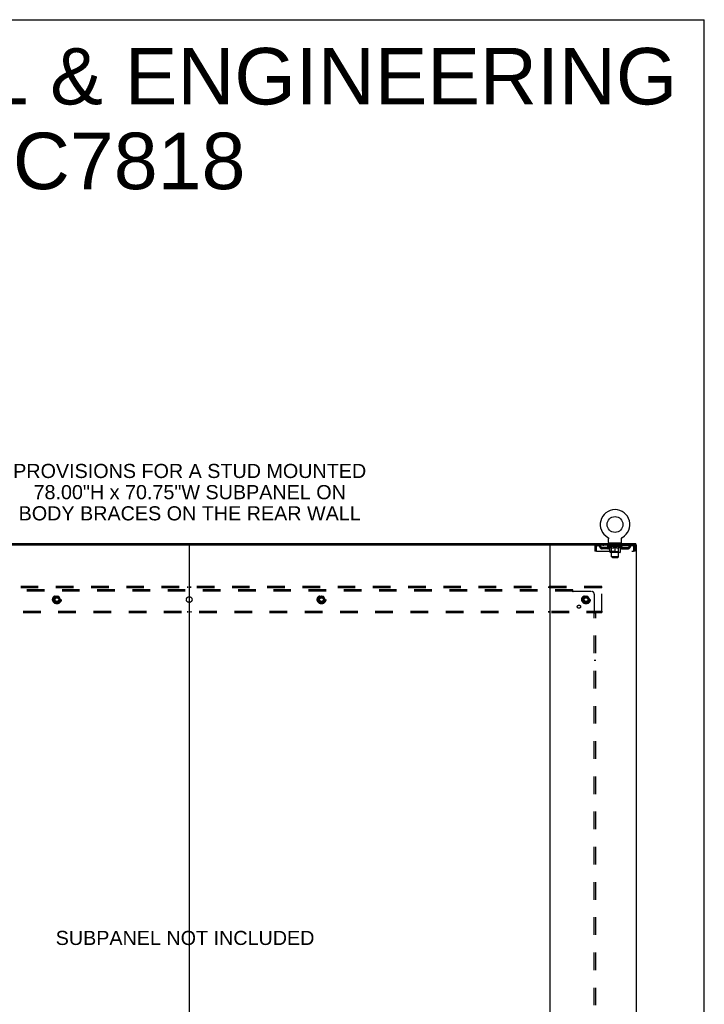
# Model space of a CAD drawing. Header units: inches. Extents: x 0 to 278, y 0 to 180.
# Tile 76 of 76: x 219 to 278, y 94 to 180. Entities that reach past the tile are written whole.
import ezdxf

# ---------------------------------------------------------------- set-up
doc = ezdxf.new("R2010")
doc.units = ezdxf.units.IN
doc.header["$LTSCALE"] = 15.310625
doc.header["$MEASUREMENT"] = 0
doc.linetypes.add('DOT', pattern=[0.2, 0.1, -0.1])
doc.linetypes.add('HIDDEN', pattern=[0.2, 0.1, -0.1])
doc.layers.get('0').update_dxf_attribs({"linetype": 'CONTINUOUS'})
for name, color, linetype in [('DEFAULT_2', 8, 'HIDDEN'), ('DIMENSIONS', 7, 'CONTINUOUS'), ('SUBPANEL', 7, 'CONTINUOUS')]:
    doc.layers.add(name, color=color, linetype=linetype)
doc.styles.get("Standard").update_dxf_attribs({"font": 'arial.ttf'})

msp = doc.modelspace()

# ---------------------------------------------------------------- linework, layer by layer
at = {"color": 7, "linetype": 'Continuous'}
for p, q in [((0, 180.125), (278.375, 180.125)), ((278.375, 0), (278.375, 180.125)), ((202.16, 134.463), (265.028, 134.463)), ((233.594, 134.463), (233.594, 48.671)), ((269.98, 135.105), (269.98, 135.105)), ((269.98, 135.105), (269.984, 135.102)), ((269.982, 135.103), (269.981, 135.104)), ((269.984, 135.102), (269.988, 135.099)), ((269.988, 135.099), (269.992, 135.096)), ((269.992, 135.097), (269.997, 135.093)), ((269.996, 135.094), (270, 135.09)), ((270, 135.09), (270.004, 135.087)), ((270.004, 135.087), (270.008, 135.084)), ((270.008, 135.084), (270.012, 135.08)), ((270.012, 135.08), (270.015, 135.076)), ((270.015, 135.076), (270.018, 135.072)), ((270.018, 135.073), (270.022, 135.069)), ((270.022, 135.069), (270.025, 135.064)), ((270.025, 135.065), (270.028, 135.06)), ((270.028, 135.06), (270.03, 135.056)), ((270.03, 135.056), (270.033, 135.052)), ((270.033, 135.052), (270.036, 135.047)), ((270.035, 135.047), (270.038, 135.043)), ((270.038, 135.043), (270.04, 135.038)), ((270.04, 135.038), (270.042, 135.033)), ((270.042, 135.034), (270.044, 135.029)), ((270.044, 135.029), (270.045, 135.024)), ((270.045, 135.024), (270.047, 135.019)), ((270.047, 135.019), (270.048, 135.014)), ((270.048, 135.014), (270.049, 135.009)), ((270.049, 135.009), (270.05, 135.004)), ((270.05, 135.004), (270.051, 134.999)), ((270.051, 134.999), (270.052, 134.994)), ((270.052, 134.984), (270.052, 134.98)), ((270.052, 134.666), (270.052, 134.98)), ((270.115, 134.597), (270.115, 134.567)), ((271.115, 134.597), (270.115, 134.597)), ((271.115, 134.597), (271.115, 134.567)), ((271.177, 134.666), (271.177, 134.98)), ((271.178, 134.994), (271.179, 134.999)), ((271.178, 134.989), (271.178, 134.994)), ((271.179, 134.999), (271.18, 135.004)), ((271.18, 135.009), (271.182, 135.014)), ((271.18, 135.004), (271.18, 135.009)), ((271.182, 135.014), (271.183, 135.019)), ((271.183, 135.019), (271.184, 135.024)), ((271.184, 135.024), (271.186, 135.029)), ((271.186, 135.029), (271.188, 135.034)), ((271.19, 135.038), (271.192, 135.043)), ((271.192, 135.043), (271.194, 135.047)), ((271.194, 135.047), (271.197, 135.052)), ((271.197, 135.052), (271.199, 135.056)), ((271.199, 135.056), (271.202, 135.06)), ((271.202, 135.06), (271.205, 135.065)), ((271.205, 135.064), (271.208, 135.069)), ((271.208, 135.069), (271.211, 135.073)), ((271.211, 135.072), (271.215, 135.076)), ((271.218, 135.08), (271.222, 135.084)), ((271.225, 135.087), (271.229, 135.09)), ((271.233, 135.093), (271.237, 135.096)), ((271.237, 135.096), (271.242, 135.099)), ((271.242, 135.099), (271.246, 135.102)), ((271.242, 135.099), (271.243, 135.1)), ((271.246, 135.102), (271.25, 135.105)), ((271.249, 135.104), (271.247, 135.103)), ((272.417, 134.463), (272.417, 134.567))]:
    msp.add_line(p, q, dxfattribs=at)
at = {"color": 3, "linetype": 'Continuous'}
for p, q in [((194.771, 134.567), (272.417, 134.567)), ((264.969, 48.671), (264.969, 134.463)), ((265.028, 134.463), (272.469, 134.463)), ((272.469, 48.671), (272.469, 134.463))]:
    msp.add_line(p, q, dxfattribs=at)
at = {"color": 7, "linetype": 'Continuous'}
for points in [[(270.052, 134.994), (270.052, 134.989), (270.052, 134.984)], [(271.177, 134.98), (271.177, 134.984), (271.178, 134.989)], [(271.177, 134.98), (271.177, 134.984), (271.178, 134.989)], [(271.188, 135.033), (271.19, 135.038), (271.192, 135.043)], [(271.215, 135.076), (271.218, 135.08), (271.222, 135.084)], [(271.222, 135.084), (271.226, 135.087), (271.229, 135.09)], [(271.229, 135.09), (271.233, 135.094), (271.237, 135.097)]]:
    msp.add_lwpolyline(points, dxfattribs=at)
msp.add_circle((270.615, 136.225), 0.688, dxfattribs=at)
for centre, radius, start, end in [((270.615, 136.225), 1.288, 299.50527, 240.49473), ((270.121, 134.666), 0.069, 180, 265), ((271.108, 134.666), 0.069, 275, 360)]:
    msp.add_arc(centre, radius, start, end, dxfattribs=at)
at = {"layer": 'DEFAULT_2', "color": 8, "linetype": 'HIDDEN'}
for p, q in [((269.032, 134.463), (269.032, 134.359)), ((269.584, 134.463), (269.584, 134.359)), ((269.98, 135.105), (269.98, 135.105)), ((269.987, 135.1), (269.988, 135.099)), ((270.177, 134.359), (270.177, 134.463)), ((270.212, 134.597), (270.212, 134.567)), ((270.25, 134.507), (270.25, 134.587)), ((270.32, 134.497), (270.26, 134.497)), ((270.315, 133.416), (270.315, 134.487)), ((270.97, 134.497), (270.91, 134.497)), ((270.915, 133.416), (270.915, 134.487)), ((270.98, 134.507), (270.98, 134.587)), ((271.018, 134.597), (271.018, 134.567)), ((271.052, 134.359), (271.052, 134.463)), ((271.25, 135.105), (271.25, 135.105)), ((271.646, 134.463), (271.646, 134.359)), ((272.198, 134.463), (272.198, 134.359)), ((268.865, 134.296), (268.865, 133.9)), ((268.865, 134.296), (268.969, 134.296)), ((268.969, 133.9), (268.865, 133.9)), ((268.969, 134.296), (268.969, 133.9)), ((268.999, 133.9), (268.999, 134.296)), ((268.999, 133.9), (272.231, 133.9)), ((272.198, 134.359), (269.032, 134.359)), ((269.5, 134.108), (269.5, 134.212)), ((269.983, 134.212), (269.5, 134.212)), ((269.983, 134.108), (269.5, 134.108)), ((269.75, 134.108), (269.75, 134.212)), ((269.982, 134.312), (269.982, 134.359)), ((271.248, 134.312), (269.982, 134.312)), ((270.141, 134.2), (269.982, 134.312)), ((269.991, 134.352), (269.991, 134.359)), ((270, 134.349), (270, 134.352)), ((270, 134.349), (271.23, 134.349)), ((270.009, 134.349), (270.009, 134.352)), ((270.01, 134.349), (270.01, 134.352)), ((270.02, 134.352), (270.02, 134.359)), ((270.036, 134.349), (270.036, 134.352)), ((270.038, 134.349), (270.038, 134.352)), ((270.066, 134.352), (270.066, 134.359)), ((270.081, 134.349), (270.081, 134.352)), ((270.084, 134.349), (270.084, 134.352)), ((270.288, 134.352), (270.087, 134.352)), ((270.13, 134.352), (270.13, 134.359)), ((270.131, 134.349), (270.131, 134.352)), ((270.132, 134.349), (270.132, 134.352)), ((270.135, 134.349), (270.135, 134.352)), ((270.141, 134.2), (270.151, 134.2)), ((270.142, 134.349), (270.142, 134.352)), ((270.142, 134.349), (270.142, 134.352)), ((270.146, 134.349), (270.146, 134.352)), ((270.149, 134.349), (270.149, 134.353)), ((270.151, 133.837), (270.151, 134.244)), ((270.153, 134.349), (270.153, 134.352)), ((270.167, 134.349), (270.167, 134.352)), ((270.186, 134.349), (270.186, 134.354)), ((270.186, 134.349), (270.186, 134.352)), ((271.041, 133.8), (270.188, 133.8)), ((270.206, 134.349), (270.206, 134.352)), ((270.208, 134.352), (270.208, 134.359)), ((270.218, 134.349), (270.218, 134.352)), ((270.222, 134.349), (270.222, 134.352)), ((270.231, 134.349), (270.231, 134.352)), ((270.242, 134.349), (270.242, 134.356)), ((270.258, 134.349), (270.258, 134.352)), ((270.261, 134.349), (270.261, 134.352)), ((270.302, 133.84), (270.262, 133.8)), ((270.288, 134.349), (270.288, 134.352)), ((270.355, 134.352), (270.293, 134.352)), ((270.294, 134.2), (270.474, 134.2)), ((270.298, 134.352), (270.298, 134.359)), ((270.302, 133.84), (270.302, 134.309)), ((270.928, 133.84), (270.302, 133.84)), ((270.305, 134.349), (270.305, 134.352)), ((270.31, 134.349), (270.31, 134.352)), ((270.316, 134.349), (270.316, 134.357)), ((270.32, 134.349), (270.32, 134.352)), ((270.331, 134.349), (270.331, 134.352)), ((270.355, 134.349), (270.355, 134.352)), ((270.43, 134.352), (270.371, 134.352)), ((270.391, 134.349), (270.391, 134.352)), ((270.398, 134.352), (270.398, 134.359)), ((270.402, 134.349), (270.402, 134.352)), ((270.404, 134.349), (270.404, 134.358)), ((270.407, 134.349), (270.407, 134.352)), ((270.415, 134.349), (270.415, 134.352)), ((270.43, 134.349), (270.43, 134.352)), ((270.51, 134.352), (270.456, 134.352)), ((270.469, 134.349), (270.469, 134.352)), ((270.5, 134.352), (270.578, 134.356)), ((270.505, 134.352), (270.505, 134.359)), ((270.505, 134.358), (270.505, 134.359)), ((270.505, 134.352), (270.505, 134.358)), ((270.505, 134.349), (270.505, 134.352)), ((270.509, 134.349), (270.509, 134.352)), ((270.51, 134.349), (270.51, 134.352)), ((270.511, 134.349), (270.511, 134.352)), ((270.546, 134.352), (270.61, 134.352)), ((270.551, 134.349), (270.551, 134.352)), ((270.557, 134.352), (270.557, 134.355)), ((270.578, 134.352), (270.578, 134.356)), ((270.594, 134.349), (270.594, 134.352)), ((270.612, 134.352), (270.612, 134.352)), ((270.612, 134.349), (270.612, 134.352)), ((270.612, 134.349), (270.612, 134.352)), ((270.615, 134.352), (270.615, 134.359)), ((270.615, 134.359), (270.729, 134.352)), ((270.615, 133.8), (270.615, 134.244)), ((270.617, 134.349), (270.617, 134.352)), ((270.617, 134.352), (270.618, 134.352)), ((270.618, 134.349), (270.618, 134.352)), ((270.636, 134.349), (270.636, 134.352)), ((270.636, 134.352), (270.684, 134.352)), ((270.678, 134.349), (270.678, 134.352)), ((270.719, 134.349), (270.719, 134.352)), ((270.719, 134.349), (270.719, 134.352)), ((270.719, 134.352), (270.774, 134.352)), ((270.72, 134.349), (270.72, 134.352)), ((270.724, 134.358), (270.725, 134.359)), ((270.724, 134.352), (270.724, 134.358)), ((270.724, 134.349), (270.724, 134.352)), ((270.725, 134.352), (270.725, 134.359)), ((270.756, 134.2), (270.936, 134.2)), ((270.761, 134.349), (270.761, 134.352)), ((270.8, 134.349), (270.8, 134.352)), ((270.8, 134.352), (270.859, 134.352)), ((270.815, 134.349), (270.815, 134.352)), ((270.823, 134.349), (270.823, 134.352)), ((270.825, 134.349), (270.825, 134.358)), ((270.828, 134.349), (270.828, 134.352)), ((270.831, 134.352), (270.831, 134.359)), ((270.839, 134.349), (270.839, 134.352)), ((270.875, 134.349), (270.875, 134.352)), ((270.875, 134.352), (270.937, 134.352)), ((270.899, 134.349), (270.899, 134.352)), ((270.91, 134.349), (270.91, 134.352)), ((270.914, 134.349), (270.914, 134.357)), ((270.92, 134.349), (270.92, 134.352)), ((270.925, 134.349), (270.925, 134.352)), ((270.928, 133.84), (270.928, 134.309)), ((270.928, 133.84), (270.967, 133.8)), ((270.932, 134.352), (270.932, 134.359)), ((270.942, 134.349), (270.942, 134.352)), ((270.942, 134.352), (271.143, 134.352)), ((270.969, 134.349), (270.969, 134.352)), ((270.972, 134.349), (270.972, 134.352)), ((270.988, 134.349), (270.988, 134.356)), ((270.999, 134.349), (270.999, 134.352)), ((271.008, 134.349), (271.008, 134.352)), ((271.012, 134.349), (271.012, 134.352)), ((271.022, 134.352), (271.022, 134.359)), ((271.023, 134.349), (271.023, 134.352)), ((271.044, 134.349), (271.044, 134.354)), ((271.044, 134.349), (271.044, 134.352)), ((271.062, 134.349), (271.062, 134.352)), ((271.077, 134.349), (271.077, 134.352)), ((271.078, 133.837), (271.078, 134.244)), ((271.078, 134.2), (271.089, 134.2)), ((271.081, 134.349), (271.081, 134.353)), ((271.084, 134.349), (271.084, 134.352)), ((271.088, 134.349), (271.088, 134.352)), ((271.088, 134.349), (271.088, 134.352)), ((271.089, 134.2), (271.248, 134.312)), ((271.095, 134.349), (271.095, 134.352)), ((271.098, 134.349), (271.098, 134.352)), ((271.099, 134.349), (271.099, 134.352)), ((271.1, 134.352), (271.1, 134.359)), ((271.146, 134.349), (271.146, 134.352)), ((271.149, 134.349), (271.149, 134.352)), ((271.163, 134.352), (271.163, 134.359)), ((271.192, 134.349), (271.192, 134.352)), ((271.194, 134.349), (271.194, 134.352)), ((271.21, 134.352), (271.21, 134.359)), ((271.22, 134.349), (271.22, 134.352)), ((271.221, 134.349), (271.221, 134.352)), ((271.23, 134.349), (271.23, 134.352)), ((271.239, 134.352), (271.239, 134.359)), ((271.247, 134.212), (271.729, 134.212)), ((271.247, 134.108), (271.729, 134.108)), ((271.248, 134.312), (271.248, 134.359)), ((271.479, 134.108), (271.479, 134.212)), ((271.729, 134.108), (271.729, 134.212)), ((272.231, 134.296), (272.231, 133.9)), ((272.261, 133.9), (272.261, 134.296)), ((272.365, 134.296), (272.261, 134.296)), ((272.365, 133.9), (272.261, 133.9)), ((272.365, 133.9), (272.365, 134.296)), ((270.915, 133.416), (270.315, 133.416)), ((270.384, 133.347), (270.315, 133.416)), ((270.384, 133.347), (270.846, 133.347)), ((270.846, 133.347), (270.915, 133.416)), ((269.469, 130.817), (197.719, 130.817)), ((269.469, 130.713), (197.719, 130.713)), ((233.444, 130.817), (233.444, 130.713)), ((233.744, 130.713), (233.744, 130.817)), ((264.819, 130.817), (264.819, 130.713)), ((265.119, 130.817), (265.119, 130.713)), ((269.469, 130.713), (269.469, 130.817)), ((269.469, 128.671), (269.469, 130.713)), ((221.931, 129.964), (221.776, 129.697)), ((221.776, 129.687), (221.931, 129.419)), ((222.248, 129.969), (221.939, 129.969)), ((222.248, 129.414), (221.939, 129.414)), ((222.411, 129.697), (222.257, 129.964)), ((222.257, 129.419), (222.411, 129.687)), ((244.931, 129.964), (244.776, 129.697)), ((244.776, 129.687), (244.931, 129.419)), ((245.248, 129.969), (244.939, 129.969)), ((245.248, 129.414), (244.939, 129.414)), ((245.411, 129.697), (245.257, 129.964)), ((245.257, 129.419), (245.411, 129.687)), ((267.931, 129.964), (267.776, 129.697)), ((267.776, 129.687), (267.931, 129.419)), ((268.248, 129.969), (267.939, 129.969)), ((268.248, 129.414), (267.939, 129.414)), ((268.411, 129.697), (268.257, 129.964)), ((268.257, 129.419), (268.411, 129.687)), ((197.719, 128.671), (269.469, 128.671)), ((197.719, 128.567), (269.469, 128.567)), ((233.444, 128.671), (233.444, 128.567)), ((233.744, 128.671), (233.744, 128.567)), ((264.819, 128.671), (264.819, 128.567)), ((265.119, 128.671), (265.119, 128.567)), ((269.469, 128.671), (269.469, 128.567))]:
    msp.add_line(p, q, dxfattribs=at)
for points in [[(269.032, 134.463), (269.03, 134.462), (269.027, 134.458), (269.025, 134.453), (269.022, 134.446), (269.02, 134.437), (269.018, 134.426), (269.015, 134.414), (269.013, 134.4), (269.011, 134.384), (269.008, 134.368), (269.006, 134.351), (269.004, 134.333), (269.001, 134.314), (268.999, 134.296)], [(272.203, 134.458), (272.2, 134.462), (272.198, 134.463)], [(272.203, 134.458), (272.205, 134.453), (272.207, 134.446), (272.21, 134.437), (272.212, 134.426), (272.214, 134.414), (272.217, 134.4), (272.219, 134.384), (272.221, 134.368), (272.224, 134.351), (272.226, 134.333), (272.229, 134.314), (272.231, 134.296)], [(269.032, 134.359), (269.03, 134.358), (269.027, 134.357), (269.025, 134.355), (269.022, 134.352), (269.02, 134.349), (269.018, 134.345), (269.015, 134.34), (269.013, 134.335), (269.011, 134.329), (269.008, 134.323), (269.006, 134.316), (269.004, 134.31), (269.001, 134.303), (268.999, 134.296)], [(270.301, 134.2), (270.277, 134.205), (270.252, 134.21), (270.227, 134.217), (270.202, 134.225), (270.177, 134.234), (270.151, 134.244)], [(270.151, 134.243), (270.176, 134.233), (270.2, 134.225), (270.224, 134.217), (270.247, 134.211), (270.271, 134.205), (270.294, 134.2)], [(270.615, 134.244), (270.589, 134.234), (270.563, 134.225), (270.538, 134.217), (270.513, 134.21), (270.489, 134.205), (270.464, 134.2)], [(270.474, 134.2), (270.497, 134.205), (270.52, 134.211), (270.544, 134.217), (270.567, 134.225), (270.591, 134.233), (270.615, 134.242)], [(270.766, 134.2), (270.741, 134.205), (270.716, 134.211), (270.691, 134.217), (270.666, 134.225), (270.641, 134.234), (270.615, 134.244)], [(270.615, 134.242), (270.639, 134.233), (270.663, 134.224), (270.687, 134.217), (270.71, 134.21), (270.733, 134.205), (270.756, 134.2)], [(271.078, 134.244), (271.053, 134.234), (271.027, 134.225), (271.002, 134.217), (270.978, 134.21), (270.953, 134.205), (270.928, 134.2)], [(270.936, 134.2), (270.959, 134.205), (270.983, 134.211), (271.006, 134.217), (271.03, 134.225), (271.054, 134.233), (271.078, 134.243)], [(272.21, 134.349), (272.207, 134.352), (272.205, 134.355), (272.203, 134.357), (272.2, 134.358), (272.198, 134.359)], [(272.21, 134.349), (272.212, 134.345), (272.214, 134.34), (272.217, 134.335), (272.219, 134.329), (272.221, 134.323), (272.224, 134.316), (272.226, 134.31), (272.229, 134.303), (272.231, 134.296)]]:
    msp.add_lwpolyline(points, dxfattribs=at)
for centre, radius in [((222.094, 129.692), 0.372), ((222.094, 129.692), 0.356), ((222.094, 129.692), 0.312), ((222.094, 129.692), 0.204), ((222.094, 129.692), 0.188), ((222.094, 129.692), 0.183), ((222.094, 129.692), 0.165), ((245.094, 129.692), 0.372), ((245.094, 129.692), 0.356), ((245.094, 129.692), 0.312), ((245.094, 129.692), 0.204), ((245.094, 129.692), 0.188), ((245.094, 129.692), 0.183), ((245.094, 129.692), 0.165), ((268.094, 129.692), 0.372), ((268.094, 129.692), 0.356), ((268.094, 129.692), 0.312), ((268.094, 129.692), 0.204), ((268.094, 129.692), 0.188), ((268.094, 129.692), 0.183), ((268.094, 129.692), 0.165)]:
    msp.add_circle(centre, radius, dxfattribs=at)
at = {"layer": 'DEFAULT_2', "color": 8, "linetype": 'DOT'}
for centre in [(222.094, 129.692), (245.094, 129.692), (268.094, 129.692)]:
    msp.add_circle(centre, 0.17, dxfattribs=at)
at = {"layer": 'DEFAULT_2', "color": 8, "linetype": 'HIDDEN'}
for centre, radius, start, end in [((269.032, 134.296), 0.167, 90, 180), ((269.211, 134.296), 0.167, 8.07163, 90), ((270.272, 134.296), 0.167, 90, 171.92837), ((270.121, 134.666), 0.069, 265, 270), ((270.24, 134.587), 0.01, 0, 90), ((270.26, 134.507), 0.01, 180, 270), ((270.305, 134.487), 0.01, 0, 90), ((270.925, 134.487), 0.01, 90, 180), ((270.957, 134.296), 0.167, 8.07163, 90), ((270.97, 134.507), 0.01, 270, 360), ((270.99, 134.587), 0.01, 90, 180), ((271.108, 134.666), 0.069, 270, 275), ((272.019, 134.296), 0.167, 90, 171.92837), ((272.198, 134.296), 0.167, 0, 90), ((269.032, 134.296), 0.063, 90, 180), ((269.212, 134.296), 0.0625, 7.98631, 90), ((269.5, 134.337), 0.229, 187.98631, 270), ((269.5, 134.337), 0.125, 188.07163, 270), ((269.983, 134.337), 0.125, 270, 351.92837), ((269.983, 134.337), 0.229, 270, 352.01369), ((270.188, 133.837), 0.0371, 180, 270), ((270.272, 134.296), 0.0625, 90, 172.01369), ((270.262, 134.309), 0.0398, 0, 90), ((270.967, 134.309), 0.0398, 90, 180), ((270.958, 134.296), 0.0625, 7.98631, 90), ((271.247, 134.337), 0.229, 187.98631, 270), ((271.041, 133.837), 0.0371, 270, 360), ((271.247, 134.337), 0.125, 188.07163, 270), ((271.729, 134.337), 0.125, 270, 351.92837), ((271.729, 134.337), 0.229, 270, 352.01369), ((272.018, 134.296), 0.0625, 90, 172.01369), ((272.198, 134.296), 0.063, 0, 90), ((221.785, 129.692), 0.01, 150.01268, 209.98829), ((221.939, 129.959), 0.01, 90.01235, 149.98915), ((221.939, 129.424), 0.01, 210.01204, 269.98872), ((222.248, 129.959), 0.01, 30.01204, 89.98872), ((222.248, 129.424), 0.01, 270.01235, 329.98915), ((222.403, 129.692), 0.01, 330.01268, 29.98829), ((244.785, 129.692), 0.01, 150.01268, 209.98829), ((244.939, 129.959), 0.01, 90.01235, 149.98915), ((244.939, 129.424), 0.01, 210.01204, 269.98872), ((245.248, 129.959), 0.01, 30.01204, 89.98872), ((245.248, 129.424), 0.01, 270.01235, 329.98915), ((245.403, 129.692), 0.01, 330.01268, 29.98829), ((267.785, 129.692), 0.01, 150.01268, 209.98829), ((267.939, 129.959), 0.01, 90.01235, 149.98915), ((267.939, 129.424), 0.01, 210.01204, 269.98872), ((268.248, 129.959), 0.01, 30.01204, 89.98872), ((268.248, 129.424), 0.01, 270.01235, 329.98915), ((268.403, 129.692), 0.01, 330.01268, 29.98829)]:
    msp.add_arc(centre, radius, start, end, dxfattribs=at)
for centre, major_axis, ratio, start_param, end_param in [((270.615, 134.359), (0.633, 0.007), 0.05963, 2.96643, 3.140963), ((269.962, 134.347), (0.198, 0), 0.060556, 0.430652, 1.470503), ((270.615, 134.359), (0.633, 0), 0.060556, -3.141593, -2.96706), ((269.962, 134.34), (0.198, 0.002), 0.05963, 1.376596, 1.469874), ((270.615, 134.359), (0.633, 0.013), 0.05688, 2.791345, 2.965878), ((269.937, 134.347), (0.198, 0.002), 0.05963, 0.25549, 1.295341), ((270.006, 134.347), (0.198, -0.002), 0.05963, 0.605815, 1.645666), ((270.615, 134.359), (0.633, -0.007), 0.05963, -2.96643, -2.791898), ((270.006, 134.34), (0.198, 0), 0.060556, 1.551758, 1.645036), ((269.937, 134.34), (0.198, 0.004), 0.05688, 1.20151, 1.294789), ((270.007, 134.342), (0.164, 0.002), 0.05963, 1.065228, 1.614276), ((269.987, 134.342), (0.164, 0.003), 0.05688, 0.890143, 1.43919), ((270.045, 134.342), (0.164, 0), 0.060556, 1.240391, 1.789438), ((270.615, 134.359), (0.633, 0.019), 0.052395, 2.616403, 2.790936), ((269.934, 134.347), (0.198, 0.004), 0.05688, 0.080405, 1.120256), ((270.069, 134.347), (0.198, -0.004), 0.05688, 0.7809, 1.820751), ((270.615, 134.359), (0.633, -0.013), 0.05688, -2.791345, -2.616812), ((270.069, 134.34), (0.198, -0.002), 0.05963, 1.72692, 1.820198), ((269.934, 134.34), (0.198, 0.006), 0.052395, 1.026568, 1.119847), ((269.987, 134.342), (0.164, 0.005), 0.052395, 0.715201, 1.264248), ((270.101, 134.342), (0.164, -0.002), 0.05963, 1.415553, 1.9646), ((270.615, 134.359), (0.633, 0.025), 0.046319, 2.441654, 2.616187), ((270.148, 134.347), (0.198, -0.006), 0.052395, 0.955842, 1.995693), ((270.615, 134.359), (0.633, -0.019), 0.052395, -2.616403, -2.44187), ((269.951, 134.347), (0.198, 0.006), 0.052395, -0.094537, 0.945314), ((270.148, 134.34), (0.198, -0.004), 0.05688, 1.902006, 1.995284), ((269.951, 134.34), (0.198, 0.008), 0.046319, 0.851819, 0.945098), ((270.005, 134.342), (0.164, 0.006), 0.046319, 0.540452, 1.089499), ((270.172, 134.342), (0.164, -0.003), 0.05688, 1.590638, 2.139686), ((270.615, 134.359), (0.633, 0.029), 0.038841, 2.267123, 2.441656), ((270.241, 134.347), (0.198, -0.008), 0.046319, 1.130591, 2.170442), ((269.988, 134.347), (0.198, 0.008), 0.046319, -0.269286, 0.770565), ((270.615, 134.359), (0.633, -0.025), 0.046319, -2.441654, -2.267121), ((270.241, 134.34), (0.198, -0.006), 0.052395, 2.076947, 2.170226), ((269.988, 134.34), (0.198, 0.009), 0.038841, 0.677289, 0.770567), ((270.042, 134.342), (0.164, 0.008), 0.038841, 0.365921, 0.914969), ((270.257, 134.342), (0.164, -0.005), 0.052395, 1.76558, 2.314627), ((270.615, 134.359), (0.633, 0.033), 0.030195, 2.09281, 2.267343), ((270.346, 134.347), (0.198, -0.009), 0.038841, 1.305122, 2.344973), ((270.044, 134.347), (0.198, 0.009), 0.038841, -0.443817, 0.596034), ((270.615, 134.359), (0.633, -0.029), 0.038841, -2.267123, -2.092591), ((270.346, 134.34), (0.198, -0.008), 0.046319, 2.251696, 2.344975), ((270.044, 134.34), (0.198, 0.01), 0.030195, 0.502975, 0.596254), ((270.096, 134.342), (0.164, 0.009), 0.030195, 0.191608, 0.740655), ((270.352, 134.342), (0.164, -0.006), 0.046319, 1.940329, 2.489376), ((270.118, 134.347), (0.198, 0.01), 0.030195, -0.61813, 0.421721), ((270.615, 134.359), (0.633, 0.036), 0.020645, 1.918687, 2.09322), ((270.459, 134.347), (0.198, -0.01), 0.030195, 1.479435, 2.519286), ((270.615, 134.359), (0.633, -0.033), 0.030195, -2.09281, -1.918277), ((270.459, 134.34), (0.198, -0.009), 0.038841, 2.426227, 2.519505), ((270.118, 134.34), (0.198, 0.011), 0.020645, 0.328852, 0.422131), ((270.167, 134.342), (0.164, 0.009), 0.020645, 0.017485, 0.566532), ((270.456, 134.342), (0.164, -0.008), 0.038841, 2.11486, 2.663907), ((270.206, 134.347), (0.198, 0.011), 0.020645, -0.792253, 0.247598), ((270.615, 134.359), (0.633, 0.038), 0.010478, 1.744704, 1.919237), ((270.577, 134.347), (0.198, -0.011), 0.020645, 1.653558, 2.693409), ((270.615, 134.359), (0.633, -0.036), 0.020645, -1.918687, -1.744154), ((270.577, 134.34), (0.198, -0.01), 0.030195, 2.60054, 2.693819), ((270.206, 134.34), (0.198, 0.012), 0.010478, 0.154869, 0.248148), ((270.25, 134.342), (0.164, 0.01), 0.010478, 6.126688, 6.675735), ((270.564, 134.342), (0.164, -0.009), 0.030195, 2.289173, 2.83822), ((270.307, 134.347), (0.198, 0.012), 0.010478, -0.966236, -0.000846), ((270.696, 134.347), (0.198, -0.012), 0.010478, 1.827541, 2.867392), ((270.615, 134.359), (0.633, -0.038), 0.010478, -1.744704, -1.570171), ((270.696, 134.34), (0.198, -0.011), 0.020645, 2.774664, 2.867942), ((270.674, 134.342), (0.164, -0.009), 0.020645, 2.463296, 3.012344), ((270.534, 134.347), (0.198, 0.012), 0.010478, 0.274201, 1.314052), ((270.448, 134.342), (0.164, 0.01), 0.010478, -0.000298, 0.504314), ((270.418, 134.34), (0.198, 0.012), 0.010478, 0.192946, 0.399283), ((270.615, 134.359), (0.633, 0.038), 0.010478, -1.578586, -1.396888), ((270.812, 134.34), (0.198, -0.012), 0.010478, 2.948646, 3.041925), ((270.782, 134.342), (0.164, -0.01), 0.010478, 2.637279, 3.142076), ((270.653, 134.347), (0.198, 0.011), 0.020645, 0.448184, 1.488034), ((270.556, 134.342), (0.164, 0.009), 0.020645, 0.129249, 0.678296), ((270.534, 134.34), (0.198, 0.011), 0.020645, 0.273651, 0.366929), ((270.922, 134.347), (0.198, -0.012), 0.010478, -3.140747, -2.175357), ((270.615, 134.359), (0.633, 0.036), 0.020645, -1.397439, -1.222906), ((270.615, 134.359), (0.633, -0.038), 0.010478, 1.222355, 1.396888), ((270.771, 134.347), (0.198, 0.01), 0.030195, 0.622307, 1.662158), ((270.666, 134.342), (0.164, 0.009), 0.030195, 0.303372, 0.852419), ((270.98, 134.342), (0.164, -0.01), 0.010478, 2.749043, 3.29809), ((271.024, 134.347), (0.198, -0.011), 0.020645, 2.893995, 3.933846), ((270.653, 134.34), (0.198, 0.01), 0.030195, 0.447774, 0.541052), ((271.024, 134.34), (0.198, -0.012), 0.010478, 2.893445, 2.986723), ((270.615, 134.359), (0.633, 0.033), 0.030195, -1.223315, -1.048783), ((270.615, 134.359), (0.633, -0.036), 0.020645, 1.048373, 1.222906), ((270.884, 134.347), (0.198, 0.009), 0.038841, 0.79662, 1.836471), ((270.774, 134.342), (0.164, 0.008), 0.038841, 0.477686, 1.026733), ((271.063, 134.342), (0.164, -0.009), 0.020645, 2.57506, 3.124108), ((271.112, 134.347), (0.198, -0.01), 0.030195, 2.719872, 3.759723), ((270.988, 134.347), (0.198, 0.008), 0.046319, 0.971151, 2.011002), ((270.771, 134.34), (0.198, 0.009), 0.038841, 0.622087, 0.715366), ((271.112, 134.34), (0.198, -0.011), 0.020645, 2.719462, 2.812741), ((270.615, 134.359), (0.633, 0.029), 0.038841, -1.049002, -0.874469), ((270.615, 134.359), (0.633, -0.033), 0.030195, 0.87425, 1.048783), ((270.878, 134.342), (0.164, 0.006), 0.046319, 0.652216, 1.201263), ((271.082, 134.347), (0.198, 0.006), 0.052395, 1.1459, 2.185751), ((271.133, 134.342), (0.164, -0.009), 0.030195, 2.400937, 2.949985), ((271.186, 134.347), (0.198, -0.009), 0.038841, 2.545558, 3.585409), ((270.973, 134.342), (0.164, 0.005), 0.052395, 0.826965, 1.376012), ((270.884, 134.34), (0.198, 0.008), 0.046319, 0.796618, 0.889896), ((271.186, 134.34), (0.198, -0.01), 0.030195, 2.545339, 2.638617), ((271.161, 134.347), (0.198, 0.004), 0.05688, 1.320842, 2.360692), ((270.615, 134.359), (0.633, 0.025), 0.046319, -0.874471, -0.699939), ((270.615, 134.359), (0.633, -0.029), 0.038841, 0.699936, 0.874469), ((271.242, 134.347), (0.198, -0.008), 0.046319, 2.371028, 3.410879), ((271.188, 134.342), (0.164, -0.008), 0.038841, 2.226624, 2.775671), ((271.224, 134.347), (0.198, 0.002), 0.05963, 1.495927, 2.535778), ((271.058, 134.342), (0.164, 0.003), 0.05688, 1.001907, 1.550954), ((271.279, 134.347), (0.198, -0.006), 0.052395, 2.196279, 3.23613), ((270.988, 134.34), (0.198, 0.006), 0.052395, 0.971367, 1.064645), ((271.225, 134.342), (0.164, -0.006), 0.046319, 2.052093, 2.601141), ((271.268, 134.347), (0.198, 0), 0.060556, 1.671089, 2.71094), ((271.242, 134.34), (0.198, -0.009), 0.038841, 2.371026, 2.464304), ((271.296, 134.347), (0.198, -0.004), 0.05688, 2.021337, 3.061188), ((270.615, 134.359), (0.633, 0.019), 0.052395, -0.699723, -0.52519), ((270.615, 134.359), (0.633, -0.025), 0.046319, 0.525406, 0.699939), ((271.292, 134.347), (0.198, -0.002), 0.05963, 1.846251, 2.886102), ((271.129, 134.342), (0.164, 0.002), 0.05963, 1.176993, 1.72604), ((271.243, 134.342), (0.164, -0.005), 0.052395, 1.877344, 2.426392), ((271.184, 134.342), (0.164, 0), 0.060556, 1.352155, 1.901202), ((271.242, 134.342), (0.164, -0.003), 0.05688, 1.702402, 2.25145), ((271.223, 134.342), (0.164, -0.002), 0.05963, 1.527317, 2.076364), ((271.082, 134.34), (0.198, 0.004), 0.05688, 1.146309, 1.239587), ((271.279, 134.34), (0.198, -0.008), 0.046319, 2.196495, 2.289773), ((270.615, 134.359), (0.633, 0.013), 0.05688, -0.524781, -0.350248), ((270.615, 134.359), (0.633, -0.019), 0.052395, 0.350657, 0.52519), ((271.161, 134.34), (0.198, 0.002), 0.05963, 1.321394, 1.414673), ((271.296, 134.34), (0.198, -0.006), 0.052395, 2.021746, 2.115024), ((270.615, 134.359), (0.633, 0.007), 0.05963, -0.349695, -0.175162), ((270.615, 134.359), (0.633, -0.013), 0.05688, 0.175715, 0.350248), ((271.224, 134.34), (0.198, 0), 0.060556, 1.496556, 1.589835), ((271.292, 134.34), (0.198, -0.004), 0.05688, 1.846804, 1.940083), ((271.268, 134.34), (0.198, -0.002), 0.05963, 1.671719, 1.764997), ((270.615, 134.359), (0.633, 0), 0.060556, -0.174533, 0), ((270.615, 134.359), (0.633, -0.007), 0.05963, 0.000629, 0.175162)]:
    msp.add_ellipse(centre, major_axis=major_axis, ratio=ratio, start_param=start_param, end_param=end_param, dxfattribs=at)
at = {"layer": 'SUBPANEL', "color": 8, "linetype": 'HIDDEN'}
for p, q in [((266.938, 130.535), (200.25, 130.535)), ((266.938, 130.41), (200.25, 130.41)), ((262.813, 130.41), (262.813, 130.535)), ((266.938, 130.369), (266.938, 130.535)), ((266.973, 130.41), (268.563, 130.41)), ((268.813, 130.16), (268.813, 128.571)), ((268.772, 128.535), (268.938, 128.535)), ((268.813, 54.598), (268.813, 128.535)), ((268.831, 128.552), (268.824, 128.56)), ((268.938, 54.598), (268.938, 128.535)), ((268.813, 124.41), (268.938, 124.41))]:
    msp.add_line(p, q, dxfattribs=at)
for points in [[(266.938, 130.449), (266.939, 130.446), (266.941, 130.444), (266.943, 130.442), (266.945, 130.44), (266.946, 130.438), (266.948, 130.436), (266.95, 130.434), (266.951, 130.432), (266.953, 130.431), (266.955, 130.429), (266.96, 130.424)], [(266.938, 130.369), (266.94, 130.37), (266.941, 130.371), (266.943, 130.372), (266.945, 130.373), (266.947, 130.374), (266.948, 130.376), (266.95, 130.377), (266.952, 130.379), (266.953, 130.381), (266.955, 130.383), (266.956, 130.385), (266.958, 130.387), (266.959, 130.389), (266.96, 130.392)], [(266.96, 130.424), (266.962, 130.422), (266.964, 130.42), (266.966, 130.418), (266.968, 130.416), (266.97, 130.414), (266.971, 130.412), (266.973, 130.41)], [(266.96, 130.392), (266.963, 130.397), (266.965, 130.399), (266.967, 130.402), (266.968, 130.404), (266.97, 130.406), (266.971, 130.408), (266.973, 130.41)], [(268.772, 128.535), (268.773, 128.537), (268.773, 128.539), (268.774, 128.541), (268.775, 128.543), (268.777, 128.544), (268.778, 128.546), (268.78, 128.548), (268.781, 128.549), (268.783, 128.551), (268.785, 128.552), (268.787, 128.554), (268.789, 128.555), (268.792, 128.557), (268.794, 128.558), (268.799, 128.561)], [(268.799, 128.561), (268.802, 128.563), (268.804, 128.564), (268.806, 128.566), (268.809, 128.567), (268.811, 128.569), (268.813, 128.571)], [(268.824, 128.56), (268.822, 128.562), (268.82, 128.564), (268.818, 128.566), (268.816, 128.567), (268.814, 128.569), (268.813, 128.571)], [(268.851, 128.535), (268.849, 128.537), (268.846, 128.539), (268.844, 128.541), (268.842, 128.542), (268.84, 128.544), (268.838, 128.546), (268.836, 128.547), (268.835, 128.549), (268.833, 128.551), (268.831, 128.552)]]:
    msp.add_lwpolyline(points, dxfattribs=at)
for centre, radius in [((222.094, 129.692), 0.25), ((233.594, 129.692), 0.25), ((245.094, 129.692), 0.25), ((268.094, 129.692), 0.25), ((267.475, 129.073), 0.141)]:
    msp.add_circle(centre, radius, dxfattribs=at)
msp.add_arc((268.563, 130.16), 0.25, 0, 90, dxfattribs=at)

# ---------------------------------------------------------------- texts
at = {"layer": 'DIMENSIONS', "color": 2, "linetype": 'Continuous', "attachment_point": 2, "line_spacing_factor": 0.9}
for s, insert, char_height, width in [('SAGINAW CONTROL & ENGINEERING\\PSCE-N86C7818', (213.883, 177.668), 4.9125, 124.07258), ('PROVISIONS FOR A STUD MOUNTED\\P78.00"H x 70.75"W SUBPANEL ON\\PBODY BRACES ON THE REAR WALL', (233.638, 141.493), 1.22812, 30.63008), ('SUBPANEL NOT INCLUDED', (233.234, 100.881), 1.22812, 22.4578)]:
    msp.add_mtext(s, dxfattribs=dict(at, insert=insert, char_height=char_height, width=width))

doc.saveas('drawing.dxf')
